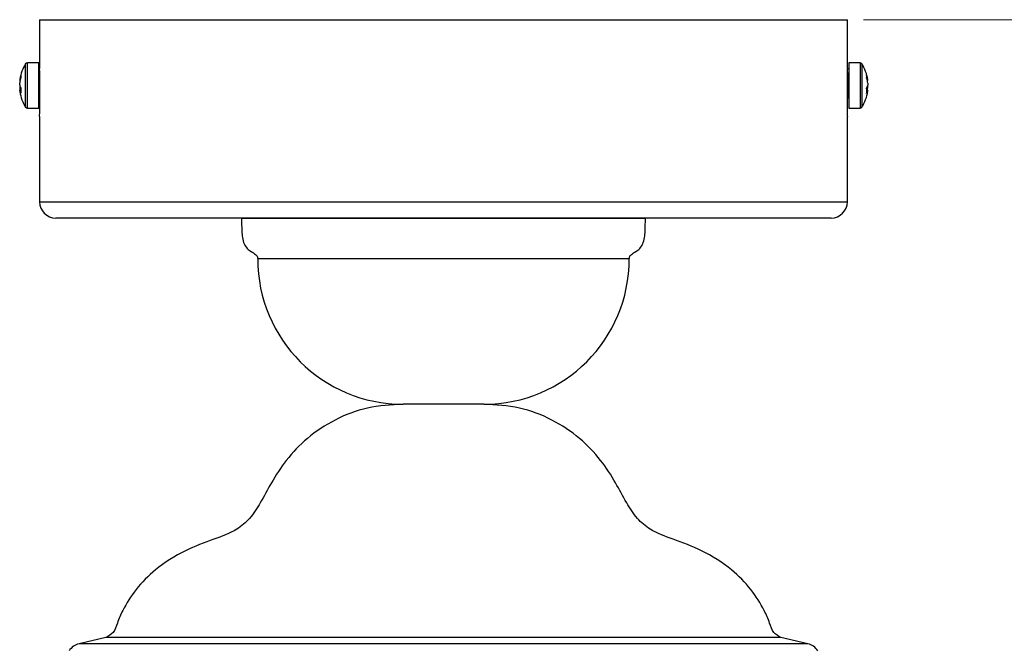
# Model space of a CAD drawing. Header units: millimetres. Extents: x 570 to 981, y 326 to 757.
# Tile 17 of 71: x 629 to 690, y 461 to 500. Entities that reach past the tile are written whole.
import ezdxf

# ---------------------------------------------------------------- set-up
doc = ezdxf.new("R2010")
doc.units = ezdxf.units.MM
doc.styles.add('SLDTEXTSTYLE0', font='TXT', dxfattribs={"width": 0.75})
doc.dimstyles.new('SLDDIMSTYLE0', dxfattribs={"dimtxt": 3.5, "dimasz": 3.556, "dimexe": 0, "dimexo": 0.0625, "dimgap": 0.875, "dimtad": 1, "dimdec": 0, "dimlfac": 2, "dimrnd": 1e-09, "dimzin": 12, "dimdsep": 46, "dimtxsty": 'SLDTEXTSTYLE0', "dimblk1": 'CLOSED', "dimblk2": 'CLOSED', "dimsah": 1, "dimcen": 0.09, "dimadec": 0, "dimazin": 3, "dimtfac": 1, "dimtofl": 0, "dimtmove": 0, "dimatfit": 3, "dimldrblk": 'CLOSED', "dimfxl": 0, "dimfrac": 2, "dimtolj": 1, "dimtzin": 12, "dimarcsym": 0})

# ---------------------------------------------------------------- blocks, each defined once
blk = doc.blocks.new('_Closed')
at = {"color": 0, "linetype": 'ByBlock', "lineweight": -2}
for p, q in [((-1, 0.166667), (0, 0)), ((-1, 0.166667), (-1, -0.166667)), ((0, 0), (-1, -0.166667)), ((0, 0), (-1, 0))]:
    blk.add_line(p, q, dxfattribs=at)
blk = doc.blocks.new('_D')
at = {"color": 7, "linetype": 'Continuous', "lineweight": 0}
for p, q in [((680.802, 499.888), (749.469, 499.888)), ((748.469, 325.826), (748.469, 499.888)), ((655.623, 325.826), (749.469, 325.826))]:
    blk.add_line(p, q, dxfattribs=at)
at = {"color": 7, "linetype": 'Continuous', "lineweight": 18, "xscale": 3.556, "yscale": 3.556}
for p, rotation in [((748.469, 499.888), 90.0000000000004), ((748.469, 325.826), 270.0000000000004)]:
    blk.add_blockref('_Closed', p, dxfattribs=dict(at, rotation=rotation))
at = {"color": 7, "linetype": 'Continuous', "lineweight": 18, "insert": (743.957, 416.858), "char_height": 3.5, "attachment_point": 1, "rotation": 90, "style": 'SLDTEXTSTYLE0'}
blk.add_mtext('348', dxfattribs=at)

msp = doc.modelspace()

# ---------------------------------------------------------------- linework, layer by layer
at = {"color": 7, "linetype": 'Continuous', "lineweight": 25}
for p, q in [((629.802, 499.888), (629.802, 496.873)), ((629.802, 499.888), (679.802, 499.888)), ((679.802, 496.875), (679.802, 499.888)), ((629.748, 497.213), (629.049, 497.213)), ((629.748, 497.054), (629.748, 497.213)), ((629.748, 494.413), (629.748, 497.054)), ((680.588, 497.213), (679.89, 497.213)), ((679.89, 497.213), (679.89, 494.413)), ((628.571, 496.149), (628.571, 496.108)), ((681.067, 496.116), (681.067, 496.15)), ((628.571, 495.846), (628.571, 495.977)), ((628.571, 495.78), (628.571, 495.648)), ((628.642, 495.654), (628.571, 495.648)), ((628.642, 495.521), (628.571, 495.518)), ((628.571, 495.477), (628.571, 495.518)), ((629.825, 494.963), (629.825, 495.813)), ((679.78, 495.813), (679.78, 494.963)), ((681.067, 495.509), (680.996, 495.512)), ((681.067, 495.665), (681.012, 495.669)), ((681.067, 495.961), (681.067, 495.827)), ((681.067, 495.665), (681.067, 495.799)), ((681.067, 495.509), (681.067, 495.476)), ((629.798, 495.063), (629.825, 495.063)), ((679.78, 495.063), (679.84, 495.063)), ((629.049, 494.413), (629.748, 494.413)), ((679.89, 494.413), (680.588, 494.413)), ((629.802, 493.901), (629.802, 488.613)), ((679.802, 488.613), (679.802, 493.902)), ((678.802, 487.613), (630.802, 487.613)), ((667.302, 487.586), (642.302, 487.586)), ((657.302, 476.086), (652.302, 476.086)), ((633.912, 461.653), (632.25, 461.266)), ((677.354, 461.266), (675.692, 461.653))]:
    msp.add_line(p, q, dxfattribs=at)
at = {"color": 8, "linetype": 'Continuous', "lineweight": 25}
for p, q in [((628.935, 496.998), (628.935, 497.15)), ((628.935, 494.476), (628.935, 496.998)), ((629.049, 497.054), (629.049, 497.213)), ((629.049, 494.413), (629.049, 497.054)), ((680.588, 497.213), (680.588, 494.413)), ((680.702, 497.15), (680.702, 494.476)), ((629.798, 496.563), (629.798, 496.478)), ((629.798, 496.478), (629.798, 495.063)), ((679.84, 495.063), (679.84, 496.563)), ((629.802, 488.613), (679.802, 488.613)), ((666.302, 485.086), (643.302, 485.086)), ((675.692, 461.653), (633.912, 461.653)), ((677.354, 461.266), (632.25, 461.266))]:
    msp.add_line(p, q, dxfattribs=at)
at = {"color": 7, "linetype": 'Continuous', "lineweight": 25, "flags": 128}
msp.add_lwpolyline([(628.58, 495.813), (628.576, 495.801), (628.571, 495.78)], dxfattribs=at)
at = {"color": 7, "linetype": 'Continuous', "lineweight": 25}
for centre, radius, start, end in [((631.048, 495.813), 2.5, 147.66397, 170.80578), ((629.049, 497.078), 0.135, 90, 147.66397), ((680.588, 497.078), 0.135, 32.33603, 90), ((678.59, 495.813), 2.5, 8.30931, 32.33603), ((630.542, 495.895), 1.988, 162.95071, 172.65382), ((630.542, 495.723), 1.988, 162.95071, 172.65382), ((629.225, 496.392), 0.59, 171.64674, 188.35326), ((629.798, 496.613), 0.05, 180, 270), ((679.84, 496.613), 0.05, 270, 0), ((679.208, 495.903), 1.875, 7.58245, 17.56502), ((680.282, 496.374), 0.72, 352.44263, 7.55737), ((679.208, 495.713), 1.875, 7.58245, 17.56502), ((629.196, 496.004), 0.645, 194.18622, 210.76104), ((630.53, 495.9), 1.976, 187.33196, 191.15772), ((629.196, 495.676), 0.645, 194.18622, 210.76104), ((630.787, 495.51), 2.152, 175.63004, 184.36996), ((680.329, 495.995), 0.756, 331.78456, 347.18837), ((678.981, 495.478), 2.021, 355.4911, 4.5089), ((680.329, 495.677), 0.756, 331.78456, 347.18837), ((679.221, 495.91), 1.862, 347.57977, 352.4356), ((631.048, 495.813), 2.5, 189.19422, 212.33603), ((629.798, 495.013), 0.05, 90, 180), ((679.84, 495.013), 0.05, 0, 90), ((678.59, 495.813), 2.5, 327.66397, 351.69069), ((629.049, 494.548), 0.135, 212.33603, 270), ((680.588, 494.548), 0.135, 270, 327.66397), ((630.802, 488.613), 1, 180, 270), ((678.802, 488.613), 1, 270, 0), ((652.302, 485.086), 9, 180, 270), ((657.302, 485.086), 9, 270, 0), ((632.477, 460.292), 1, 103.11498, 148.16824), ((677.127, 460.292), 1, 31.83176, 76.88502)]:
    msp.add_arc(centre, radius, start, end, dxfattribs=at)
for points, knots in [([(629.825, 495.813), (629.824, 495.934), (629.823, 496.175), (629.816, 496.498), (629.808, 496.738), (629.803, 496.874), (629.803, 496.874), (629.803, 496.873)], [0, 0, 0, 0, 0.2164972, 0.4329897, 0.649605, 0.866298, 1, 1, 1, 1]), ([(679.802, 496.875), (679.802, 496.878), (679.802, 496.892), (679.798, 496.793), (679.791, 496.586), (679.783, 496.283), (679.78, 496.009), (679.78, 495.851), (679.78, 495.813)], [0, 0, 0, 0, 0.066112, 0.282342, 0.498642, 0.715114, 0.931593, 1, 1, 1, 1]), ([(629.803, 493.901), (629.803, 493.898), (629.802, 493.884), (629.806, 493.983), (629.813, 494.19), (629.821, 494.493), (629.824, 494.766), (629.825, 494.925), (629.825, 494.963)], [0, 0, 0, 0, 0.066112, 0.282342, 0.498642, 0.715114, 0.931593, 1, 1, 1, 1]), ([(679.78, 494.963), (679.78, 494.842), (679.781, 494.601), (679.788, 494.278), (679.796, 494.037), (679.802, 493.902), (679.802, 493.902), (679.802, 493.902)], [0, 0, 0, 0, 0.216497, 0.43299, 0.649605, 0.866298, 1, 1, 1, 1]), ([(642.302, 487.586), (642.306, 487.326), (642.313, 486.8), (642.372, 486.144), (642.637, 485.719), (642.902, 485.525), (643.121, 485.411), (643.241, 485.289), (643.293, 485.196), (643.299, 485.124), (643.302, 485.086)], [0, 0, 0, 0, 0.2726228, 0.5523094, 0.6700002, 0.7825707, 0.8915113, 0.925614, 0.9602831, 1, 1, 1, 1]), ([(666.302, 485.086), (666.305, 485.124), (666.311, 485.196), (666.363, 485.289), (666.484, 485.411), (666.702, 485.525), (666.968, 485.719), (667.233, 486.144), (667.292, 486.8), (667.299, 487.326), (667.302, 487.586)], [0, 0, 0, 0, 0.039717, 0.074386, 0.108489, 0.217429, 0.33, 0.447691, 0.727377, 1, 1, 1, 1]), ([(652.302, 476.086), (651.562, 476.044), (650.106, 475.96), (648.081, 475.188), (646.376, 474.066), (645.074, 472.7), (644.172, 471.3), (643.516, 470.047), (642.873, 469.016), (641.896, 468.201), (640.475, 467.696), (638.712, 467.042), (637.055, 465.993), (635.766, 464.697), (635.032, 463.528), (634.623, 462.624), (634.436, 461.936), (634.077, 461.742), (633.912, 461.653)], [0, 0, 0, 0, 0.090396, 0.177685, 0.261536, 0.33868, 0.406887, 0.464671, 0.512194, 0.554604, 0.617475, 0.695171, 0.785073, 0.854714, 0.917756, 0.951983, 0.977936, 1, 1, 1, 1]), ([(675.692, 461.653), (675.527, 461.742), (675.168, 461.936), (674.982, 462.624), (674.572, 463.528), (673.838, 464.697), (672.549, 465.993), (670.892, 467.042), (669.13, 467.696), (667.709, 468.201), (666.732, 469.016), (666.088, 470.047), (665.433, 471.3), (664.531, 472.7), (663.228, 474.066), (661.523, 475.188), (659.499, 475.96), (658.043, 476.044), (657.302, 476.086)], [0, 0, 0, 0, 0.0220644, 0.0480172, 0.0822444, 0.1452864, 0.2149265, 0.3048287, 0.3825249, 0.4453961, 0.487806, 0.5353286, 0.5931134, 0.6613197, 0.7384644, 0.8223153, 0.9096042, 1, 1, 1, 1])]:
    msp.add_open_spline(points, degree=3, knots=knots, dxfattribs=at)

# ---------------------------------------------------------------- dimensions: what is measured, and where the dimension line sits
at = {"color": 7, "linetype": 'Continuous', "lineweight": 18}
dim = msp.add_linear_dim(base=(748.469, 499.888), p1=(654.623, 325.826), p2=(679.802, 499.888), angle=90, dimstyle='SLDDIMSTYLE0', dxfattribs=at)
dim.commit()
dim.dimension.update_dxf_attribs({"geometry": '_D', "text_midpoint": (748.469, 420.738), "dimtype": 160})

doc.saveas('drawing.dxf')
